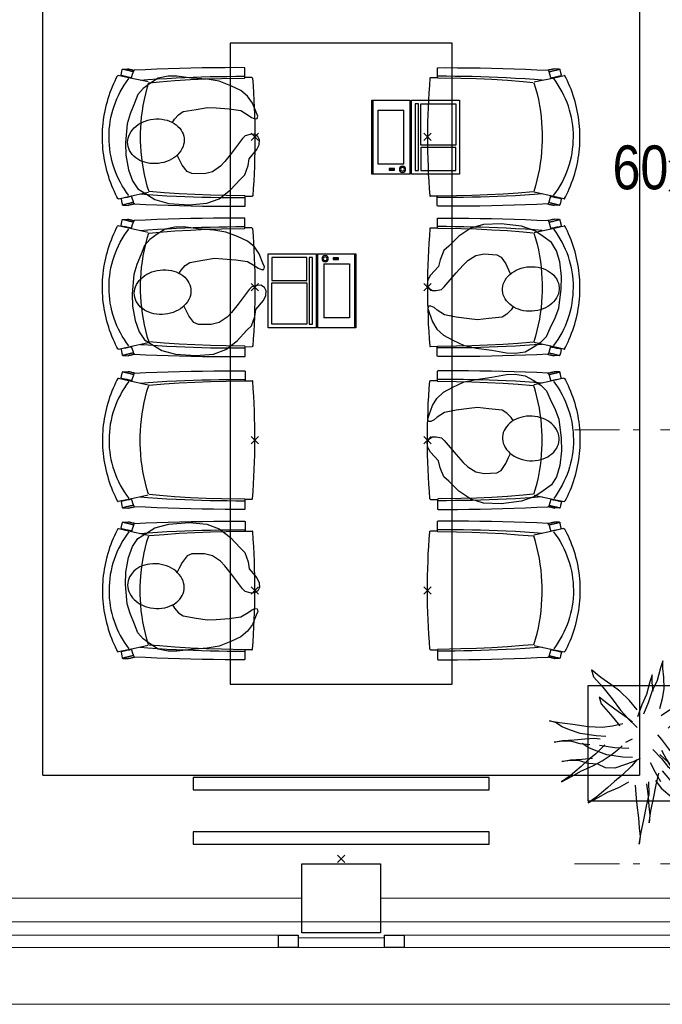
# Model space of a CAD drawing. Header units: millimetres. Extents: x -75976 to 232306, y 42824 to 140527.
# Tile 134 of 199: x 187777 to 190385, y 80820 to 84814. Entities that reach past the tile are written whole.
import ezdxf

# ---------------------------------------------------------------- set-up
doc = ezdxf.new("R2010")
doc.units = ezdxf.units.MM
doc.header["$LTSCALE"] = 400
doc.header["$PDMODE"] = 3
doc.header["$PDSIZE"] = 15
doc.linetypes.add('HIDDEN', pattern=[0.375, 0.25, -0.125])
doc.linetypes.add('STYLE_06', pattern=[1.041641, 0.625, -0.208282, 0.069427, -0.138931])
for name, color, linetype in [('-ve', 2, 'HIDDEN'), ('co1-1-n-1-0-8_ip0', 7, 'Continuous'), ('inlay', 6, 'Continuous'), ('inr', 4, 'Continuous'), ('plant', 114, 'Continuous'), ('plat', 5, 'Continuous'), ('symbol', 1, 'Continuous'), ('timmerwerk-ge', 150, 'Continuous')]:
    doc.layers.add(name, color=color, linetype=linetype)
for name, color, linetype, lineweight in [('BA-Brandveiligheid', 7, 'Continuous', 15), ('Buitenkozijnen', 140, 'Continuous', 15), ('mat-baksteen', 5, 'Continuous', 25), ('mat-beton (ihwg)', 5, 'Continuous', 25), ('None', 7, 'Continuous', 9)]:
    doc.layers.add(name, color=color, linetype=linetype, lineweight=lineweight)
doc.styles.add('Arial Narrow', font='ARIALN.TTF', dxfattribs={"height": 222.25})

# ---------------------------------------------------------------- blocks, each defined once
blk = doc.blocks.new('Kolom 280x320')
at = {"layer": 'mat-beton (ihwg)', "lineweight": 25}
blk.add_lwpolyline([(-300, 160), (-20, 160), (-20, -160), (-300, -160)], close=True, dxfattribs=at)
at = {"layer": 'None', "color": 92, "linetype": 'Continuous', "lineweight": 5}
blk.add_point((0, 0), dxfattribs=at)
blk = doc.blocks.new('Gevelpui best 1410 (2D)')
at = {"layer": 'Buitenkozijnen', "lineweight": 15}
for p, q in [((-260, 0), (-260, -1410)), ((-260, 0), (-210, 0)), ((-210, 0), (-210, -1410)), ((-260, -1410), (-210, -1410))]:
    blk.add_line(p, q, dxfattribs=at)
at = {"layer": 'Buitenkozijnen', "color": 92, "lineweight": 25}
for points in [[(-260, 0), (-210, 0), (-210, -80), (-260, -80)], [(-260, -1330), (-210, -1330), (-210, -1410), (-260, -1410)]]:
    blk.add_lwpolyline(points, close=True, dxfattribs=at)
at = {"layer": 'None', "color": 43, "linetype": 'Continuous', "lineweight": 9}
blk.add_line((-410, 15), (-410, -1425), dxfattribs=at)
blk = doc.blocks.new('060min X')
at = {"layer": 'BA-Brandveiligheid', "color": 7, "linetype": 'Continuous', "lineweight": 15}
for p, q in [((-480.2, 61.7), (-356.7, -61.7)), ((-480.2, -61.7), (-356.7, 61.7)), ((480.2, 61.7), (356.7, -61.7)), ((480.2, -61.7), (356.7, 61.7)), ((-418.5, 0), (418.5, 0))]:
    blk.add_line(p, q, dxfattribs=at)
at = {"layer": 'BA-Brandveiligheid', "color": 43, "insert": (-709.2, 124.2), "char_height": 177.8, "attachment_point": 1, "style": 'Arial Narrow'}
blk.add_mtext('60', dxfattribs=at)
blk = doc.blocks.new('boom nieuw 01')
at = {"layer": 'plant', "extrusion": (0, -4.44089e-16, -1)}
for p, q in [((-224.7, 788.7), (-238, 749.2)), ((-224.7, 788.7), (-238, 749.2)), ((-224.7, 744.5), (-224.7, 788.7)), ((-224.7, 744.5), (-224.7, 788.7)), ((-573.8, 694.3), (-627.3, 736.9)), ((-627.3, 736.9), (-616.4, 698.2)), ((-573.8, 694.3), (-627.3, 736.9)), ((-627.3, 736.9), (-616.4, 698.2)), ((-238, 749.2), (-256.6, 677.1)), ((-238, 749.2), (-256.6, 677.1)), ((-219.3, 695.7), (-224.7, 744.5)), ((-219.3, 695.7), (-224.7, 744.5)), ((-616.4, 698.2), (-563.7, 639.2)), ((-616.4, 698.2), (-563.7, 639.2)), ((-518.7, 654), (-573.8, 694.3)), ((-518.7, 654), (-573.8, 694.3)), ((-297.8, 669.9), (-316.4, 597.8)), ((-284.5, 709.5), (-297.8, 669.9)), ((-284.5, 665.3), (-284.5, 709.5)), ((-256.6, 677.1), (-284.5, 618.9)), ((-256.6, 677.1), (-284.5, 618.9)), ((-218.5, 629.8), (-219.3, 695.7)), ((-218.5, 629.8), (-219.3, 695.7)), ((-563.7, 639.2), (-510.2, 574.1)), ((-563.7, 639.2), (-510.2, 574.1)), ((-466.7, 617.5), (-518.7, 654)), ((-466.7, 617.5), (-518.7, 654)), ((-412.5, 564.8), (-466.7, 617.5)), ((-412.5, 564.8), (-466.7, 617.5)), ((-284.5, 618.9), (-308.5, 551.4)), ((-284.5, 618.9), (-308.5, 551.4)), ((-279.1, 616.4), (-284.5, 665.3)), ((-227.1, 576.3), (-218.5, 629.8)), ((-227.1, 576.3), (-218.5, 629.8)), ((9.4, 616.6), (-55, 579.3)), ((9.4, 616.6), (-55, 579.3)), ((-35.5, 579.3), (9.4, 616.6)), ((-35.5, 579.3), (9.4, 616.6)), ((-530.6, 541.3), (-584.1, 583.9)), ((-584.1, 583.9), (-573.3, 545.2)), ((-530.6, 541.3), (-584.1, 583.9)), ((-584.1, 583.9), (-573.3, 545.2)), ((-510.2, 574.1), (-462.9, 509.7)), ((-510.2, 574.1), (-462.9, 509.7)), ((-369, 511.3), (-412.5, 564.8)), ((-369, 511.3), (-412.5, 564.8)), ((-316.4, 597.8), (-344.3, 539.7)), ((-242.6, 518.9), (-227.1, 576.3)), ((-242.6, 518.9), (-227.1, 576.3)), ((-55, 579.3), (-119.3, 547.6)), ((-55, 579.3), (-119.3, 547.6)), ((-101.5, 523.5), (-55, 560)), ((-101.5, 523.5), (-55, 560)), ((-55, 560), (-35.5, 579.3)), ((-55, 560), (-35.5, 579.3)), ((125.7, 568.5), (73, 551.4)), ((125.7, 568.5), (73, 551.4)), ((91.6, 539), (125.7, 568.5)), ((91.6, 539), (125.7, 568.5)), ((-573.3, 545.2), (-520.5, 486.2)), ((-573.3, 545.2), (-520.5, 486.2)), ((-475.6, 501), (-530.6, 541.3)), ((-475.6, 501), (-530.6, 541.3)), ((-423.6, 464.5), (-475.6, 501)), ((-423.6, 464.5), (-475.6, 501)), ((-462.9, 509.7), (-423.3, 465.5)), ((-462.9, 509.7), (-423.3, 465.5)), ((-344.3, 539.7), (-368.3, 472.2)), ((-308.5, 551.4), (-333.3, 487.8)), ((-308.5, 551.4), (-333.3, 487.8)), ((-186.8, 511.1), (-234.1, 478.6)), ((-186.8, 511.1), (-234.1, 478.6)), ((-119.3, 547.6), (-186.8, 511.1)), ((-95.3, 500.1), (-50.4, 537.3)), ((-3.8, 516.5), (-69.7, 496.4)), ((-3.8, 516.5), (-69.7, 496.4)), ((73, 551.4), (-3.8, 516.5)), ((73, 551.4), (-3.8, 516.5)), ((19.5, 490.2), (61.4, 516.5)), ((19.5, 490.2), (61.4, 516.5)), ((61.4, 516.5), (91.6, 539)), ((61.4, 516.5), (91.6, 539)), ((-830.8, 440.5), (-863.4, 450.5)), ((-863.4, 450.5), (-807.5, 440.5)), ((-830.8, 440.5), (-863.4, 450.5)), ((-863.4, 450.5), (-807.5, 440.5)), ((-520.5, 486.2), (-467, 421.1)), ((-520.5, 486.2), (-467, 421.1)), ((-369.3, 411.8), (-423.6, 464.5)), ((-369.3, 411.8), (-423.6, 464.5)), ((-423.3, 465.5), (-397, 443.8)), ((-423.3, 465.5), (-397, 443.8)), ((-195.4, 408.6), (-161.3, 444.2)), ((-167.4, 459.9), (-135.6, 487.8)), ((-167.4, 459.9), (-135.6, 487.8)), ((-78.2, 442.9), (-25.5, 463.8)), ((-78.2, 442.9), (-25.5, 463.8)), ((-25.5, 463.8), (19.5, 490.2)), ((-25.5, 463.8), (19.5, 490.2)), ((-792.8, 417.2), (-830.8, 440.5)), ((-792.8, 417.2), (-830.8, 440.5)), ((-807.5, 440.5), (-733.1, 431.9)), ((-807.5, 440.5), (-733.1, 431.9)), ((-750.9, 400.1), (-792.8, 417.2)), ((-750.9, 400.1), (-792.8, 417.2)), ((-690.5, 378.4), (-750.9, 400.1)), ((-690.5, 378.4), (-750.9, 400.1)), ((-733.1, 431.9), (-646.2, 418.7)), ((-733.1, 431.9), (-646.2, 418.7)), ((-646.2, 418.7), (-567.1, 414.8)), ((-646.2, 418.7), (-567.1, 414.8)), ((-567.1, 414.8), (-509.8, 422.6)), ((-567.1, 414.8), (-509.8, 422.6)), ((-509.8, 422.6), (-450.9, 434.3)), ((-509.8, 422.6), (-450.9, 434.3)), ((-169.7, 409.6), (-127.8, 423.5)), ((-169.7, 409.6), (-127.8, 423.5)), ((-127.8, 423.5), (-78.2, 442.9)), ((-127.8, 423.5), (-78.2, 442.9)), ((51.1, 370.7), (103.9, 389.3)), ((51.1, 370.7), (103.9, 389.3)), ((140.3, 402.5), (70.5, 387.7)), ((140.3, 402.5), (70.5, 387.7)), ((103.9, 389.3), (140.3, 402.5)), ((103.9, 389.3), (140.3, 402.5)), ((-838.2, 330.7), (-790.1, 339.3)), ((-838.2, 330.7), (-790.1, 339.3)), ((-787.1, 335.4), (-838.2, 330.7)), ((-787.1, 335.4), (-838.2, 330.7)), ((-790.1, 339.3), (-724.3, 343.1)), ((-790.1, 339.3), (-724.3, 343.1)), ((-737.4, 334.6), (-787.1, 335.4)), ((-737.4, 334.6), (-787.1, 335.4)), ((-690.9, 319.8), (-737.4, 334.6)), ((-724.3, 343.1), (-665.3, 349.3)), ((-724.3, 343.1), (-665.3, 349.3)), ((-601.3, 365.2), (-690.5, 378.4)), ((-601.3, 365.2), (-690.5, 378.4)), ((-665.3, 349.3), (-612.6, 352.4)), ((-665.3, 349.3), (-612.6, 352.4)), ((-612.6, 352.4), (-577.7, 349.3)), ((-612.6, 352.4), (-577.7, 349.3)), ((-547, 362.1), (-601.3, 365.2)), ((-547, 362.1), (-601.3, 365.2)), ((-397.8, 347), (-435.8, 328.4)), ((-397.8, 347), (-435.8, 328.4)), ((-231.2, 344.3), (-253.6, 370.7)), ((-231.2, 344.3), (-253.6, 370.7)), ((-191.6, 292.4), (-231.2, 344.3)), ((-191.6, 292.4), (-231.2, 344.3)), ((-105.3, 362.3), (-122.3, 363.9)), ((-105.3, 362.3), (-122.3, 363.9)), ((-82.8, 335.9), (-105.3, 362.3)), ((-82.8, 335.9), (-105.3, 362.3)), ((-14.8, 384.6), (-100.1, 386.9)), ((-14.8, 384.6), (-100.1, 386.9)), ((-43.2, 284), (-82.8, 335.9)), ((-43.2, 284), (-82.8, 335.9)), ((69, 340.7), (-16.3, 343)), ((69, 340.7), (-16.3, 343)), ((70.5, 387.7), (-14.8, 384.6)), ((70.5, 387.7), (-14.8, 384.6)), ((-4.7, 353.6), (51.1, 370.7)), ((-4.7, 353.6), (51.1, 370.7)), ((154.3, 343.8), (69, 340.7)), ((154.3, 343.8), (69, 340.7)), ((134.9, 326.8), (187.6, 345.4)), ((134.9, 326.8), (187.6, 345.4)), ((224.1, 358.6), (154.3, 343.8)), ((224.1, 358.6), (154.3, 343.8)), ((187.6, 345.4), (224.1, 358.6)), ((187.6, 345.4), (224.1, 358.6)), ((-635.8, 315.2), (-690.9, 319.8)), ((-635.8, 315.2), (-690.9, 319.8)), ((-642.4, 298.2), (-680.4, 321.5)), ((-642.4, 298.2), (-680.4, 321.5)), ((-600.5, 281.1), (-642.4, 298.2)), ((-600.5, 281.1), (-642.4, 298.2)), ((-552.9, 314.1), (-604.1, 262.9)), ((-552.9, 314.1), (-604.1, 262.9)), ((-540, 259.4), (-600.5, 281.1)), ((-540, 259.4), (-600.5, 281.1)), ((-582.7, 312.9), (-495.8, 299.8)), ((-582.7, 312.9), (-495.8, 299.8)), ((-511.1, 262.9), (-472.3, 291.6)), ((-511.1, 262.9), (-472.3, 291.6)), ((-495.8, 299.8), (-416.7, 295.8)), ((-495.8, 299.8), (-416.7, 295.8)), ((-472.3, 291.6), (-455.2, 308.6)), ((-472.3, 291.6), (-455.2, 308.6)), ((-280.7, 287.7), (-231.9, 238.1)), ((-280.7, 287.7), (-231.9, 238.1)), ((-233.5, 285.4), (-204, 232.6)), ((-233.5, 285.4), (-204, 232.6)), ((-151.3, 243.5), (-191.6, 292.4)), ((-151.3, 243.5), (-191.6, 292.4)), ((-127.2, 307.4), (-59, 290.3)), ((-127.2, 307.4), (-59, 290.3)), ((-113, 330.5), (-85.1, 277)), ((-113, 330.5), (-85.1, 277)), ((-59, 290.3), (16.3, 294.2)), ((-59, 290.3), (16.3, 294.2)), ((-2.9, 235.1), (-43.2, 284)), ((-2.9, 235.1), (-43.2, 284)), ((16.3, 294.2), (79.1, 309.7)), ((16.3, 294.2), (79.1, 309.7)), ((79.1, 309.7), (134.9, 326.8)), ((79.1, 309.7), (134.9, 326.8)), ((-794.4, 221.4), (-746.3, 230)), ((-794.4, 221.4), (-746.3, 230)), ((-743.2, 226.1), (-794.4, 221.4)), ((-743.2, 226.1), (-794.4, 221.4)), ((-746.3, 230), (-680.4, 233.8)), ((-746.3, 230), (-680.4, 233.8)), ((-693.6, 225.3), (-743.2, 226.1)), ((-693.6, 225.3), (-743.2, 226.1)), ((-647, 210.5), (-693.6, 225.3)), ((-647, 210.5), (-693.6, 225.3)), ((-647.5, 228), (-685.5, 193.1)), ((-647.5, 228), (-685.5, 193.1)), ((-680.4, 233.8), (-621.4, 240)), ((-680.4, 233.8), (-621.4, 240)), ((-604.1, 262.9), (-647.5, 228)), ((-604.1, 262.9), (-647.5, 228)), ((-619.6, 196.2), (-567.7, 224.9)), ((-619.6, 196.2), (-567.7, 224.9)), ((-567.7, 224.9), (-511.1, 262.9)), ((-567.7, 224.9), (-511.1, 262.9)), ((-450.8, 246.2), (-540, 259.4)), ((-450.8, 246.2), (-540, 259.4)), ((-396.6, 243.1), (-450.8, 246.2)), ((-396.6, 243.1), (-450.8, 246.2)), ((-369.1, 232.3), (-402.5, 195.1)), ((-369.1, 232.3), (-402.5, 195.1)), ((-353.9, 237.7), (-391.9, 219.1)), ((-353.9, 237.7), (-391.9, 219.1)), ((-193.9, 215.6), (-242, 259.8)), ((-193.9, 215.6), (-242, 259.8)), ((-231.9, 238.1), (-199.3, 193.9)), ((-231.9, 238.1), (-199.3, 193.9)), ((-204, 232.6), (-173.8, 186.1)), ((-204, 232.6), (-173.8, 186.1)), ((-33.4, 98.5), (-151.3, 243.5)), ((-33.4, 98.5), (-151.3, 243.5)), ((-85.1, 277), (-55.6, 224.2)), ((-85.1, 277), (-55.6, 224.2)), ((-55.6, 224.2), (-25.4, 177.7)), ((-55.6, 224.2), (-25.4, 177.7)), ((-736.7, 138.8), (-687.8, 166.7)), ((-736.7, 138.8), (-687.8, 166.7)), ((-685.5, 193.1), (-722, 162.8)), ((-685.5, 193.1), (-722, 162.8)), ((-687.8, 166.7), (-619.6, 196.2)), ((-687.8, 166.7), (-619.6, 196.2)), ((-592, 205.9), (-647, 210.5)), ((-592, 205.9), (-647, 210.5)), ((-548.5, 185.8), (-592, 205.9)), ((-548.5, 185.8), (-592, 205.9)), ((-495.8, 183.4), (-548.5, 185.8)), ((-495.8, 183.4), (-548.5, 185.8)), ((-391.9, 219.1), (-495.8, 183.4)), ((-391.9, 219.1), (-495.8, 183.4)), ((-402.5, 195.1), (-453.7, 143.9)), ((-402.5, 195.1), (-453.7, 143.9)), ((-296.5, 215.1), (-268.6, 161.6)), ((-296.5, 215.1), (-268.6, 161.6)), ((-186.4, 119.7), (-226.7, 168.6)), ((-186.4, 119.7), (-226.7, 168.6)), ((-199.3, 193.9), (-138.1, 142.7)), ((-199.3, 193.9), (-138.1, 142.7)), ((-173.8, 186.1), (-193.9, 215.6)), ((-173.8, 186.1), (-193.9, 215.6)), ((-25.4, 177.7), (-45.6, 207.2)), ((-25.4, 177.7), (-45.6, 207.2)), ((-747.6, 141.1), (-796.4, 107)), ((-747.6, 141.1), (-796.4, 107)), ((-796.4, 107), (-736.7, 138.8)), ((-796.4, 107), (-736.7, 138.8)), ((-722, 162.8), (-747.6, 141.1)), ((-722, 162.8), (-747.6, 141.1)), ((-453.7, 143.9), (-497.1, 109)), ((-453.7, 143.9), (-497.1, 109)), ((-268.6, 161.6), (-239.1, 108.8)), ((-268.6, 161.6), (-239.1, 108.8)), ((-267.1, 114.3), (-234.5, 70.1)), ((-267.1, 114.3), (-234.5, 70.1)), ((-262.5, 88.8), (-247.8, 154.7)), ((-262.5, 88.8), (-247.8, 154.7)), ((-68.6, -25.3), (-186.4, 119.7)), ((-68.6, -25.3), (-186.4, 119.7)), ((-138.1, 142.7), (-93.1, 115.6)), ((-138.1, 142.7), (-93.1, 115.6)), ((-93.1, 115.6), (-36.5, 86.1)), ((-93.1, 115.6), (-36.5, 86.1)), ((-535.1, 74.1), (-571.6, 43.9)), ((-535.1, 74.1), (-571.6, 43.9)), ((-537.4, 47.8), (-469.2, 77.2)), ((-537.4, 47.8), (-469.2, 77.2)), ((-497.1, 109), (-535.1, 74.1)), ((-497.1, 109), (-535.1, 74.1)), ((-469.2, 77.2), (-417.3, 105.9)), ((-469.2, 77.2), (-417.3, 105.9)), ((-380.3, 87.1), (-378, 36.8)), ((-380.3, 87.1), (-378, 36.8)), ((-316.9, 95), (-308.3, 24.4)), ((-316.9, 95), (-308.3, 24.4)), ((-302.7, 34.4), (-303.5, 106.5)), ((-302.7, 34.4), (-303.5, 106.5)), ((-278.1, 12), (-262.5, 88.8)), ((-278.1, 12), (-262.5, 88.8)), ((-234.5, 70.1), (-173.3, 18.9)), ((-234.5, 70.1), (-173.3, 18.9)), ((-36.5, 86.1), (2.3, 55.9)), ((-36.5, 86.1), (2.3, 55.9)), ((2.3, 55.9), (-33.4, 98.5)), ((2.3, 55.9), (-33.4, 98.5)), ((-597.1, 22.1), (-646, -12)), ((-597.1, 22.1), (-646, -12)), ((-646, -12), (-586.3, 19.8)), ((-646, -12), (-586.3, 19.8)), ((-571.6, 43.9), (-597.1, 22.1)), ((-571.6, 43.9), (-597.1, 22.1)), ((-586.3, 19.8), (-537.4, 47.8)), ((-586.3, 19.8), (-537.4, 47.8)), ((-378, 36.8), (-371.8, -25.3)), ((-378, 36.8), (-371.8, -25.3)), ((-317.5, -31.5), (-302.7, 34.4)), ((-317.5, -31.5), (-302.7, 34.4)), ((-308.3, 24.4), (-303.6, -32.2)), ((-308.3, 24.4), (-303.6, -32.2)), ((-292.8, -57.8), (-278.1, 12)), ((-292.8, -57.8), (-278.1, 12)), ((-173.3, 18.9), (-128.3, -8.2)), ((-173.3, 18.9), (-128.3, -8.2)), ((-371.8, -25.3), (-363.2, -95.9)), ((-371.8, -25.3), (-363.2, -95.9)), ((-333, -108.3), (-317.5, -31.5)), ((-333, -108.3), (-317.5, -31.5)), ((-303.6, -32.2), (-299, -81)), ((-303.6, -32.2), (-299, -81)), ((-128.3, -8.2), (-71.7, -37.7)), ((-128.3, -8.2), (-71.7, -37.7)), ((-71.7, -37.7), (-32.9, -67.9)), ((-71.7, -37.7), (-32.9, -67.9)), ((-32.9, -67.9), (-68.6, -25.3)), ((-32.9, -67.9), (-68.6, -25.3)), ((-363.2, -95.9), (-358.6, -152.4)), ((-363.2, -95.9), (-358.6, -152.4)), ((-347.7, -178.1), (-333, -108.3)), ((-347.7, -178.1), (-333, -108.3)), ((-302.9, -123.7), (-292.8, -57.8)), ((-302.9, -123.7), (-292.8, -57.8)), ((-299, -81), (-302.9, -123.7)), ((-299, -81), (-302.9, -123.7)), ((-358.6, -152.4), (-353.9, -201.3)), ((-358.6, -152.4), (-353.9, -201.3)), ((-357.8, -243.9), (-347.7, -178.1)), ((-357.8, -243.9), (-347.7, -178.1)), ((-353.9, -201.3), (-357.8, -243.9)), ((-353.9, -201.3), (-357.8, -243.9))]:
    blk.add_line(p, q, dxfattribs=at)
at = {"layer": 'timmerwerk-ge', "linetype": 'Continuous', "extrusion": (0, -4.44089e-16, -1)}
for p, q in [((0, 647), (-647, 647)), ((-647, 647), (-647, 0)), ((0, 0), (0, 647)), ((-647, 0), (0, 0))]:
    blk.add_line(p, q, dxfattribs=at)
blk = doc.blocks.new('co1-1-n-1-0-8_b2')
at = {"linetype": 'Continuous'}
for p, q in [((-240.9, -40), (-240.8, -12)), ((240.8, -12), (240.9, -40)), ((-241.1, -513.2), (-224.9, -438.4)), ((-224.9, -438.4), (-223.6, -432.5)), ((223.6, -432.5), (224.9, -438.4)), ((224.9, -438.4), (241.1, -513.2)), ((-276.2, -535.9), (-276.8, -514.6)), ((-271.1, -489.2), (-271.1, -489.2)), ((-250, -554.2), (-241.1, -513.2)), ((241.1, -513.2), (250, -554.2)), ((271.1, -489.2), (271.1, -489.2)), ((276.2, -535.9), (276.8, -514.6)), ((249.3, -541.5), (249.3, -541.8))]:
    blk.add_line(p, q, dxfattribs=at)
at = {"linetype": 'Continuous', "flags": 128}
for points in [[(-271.1, -489.2), (-273.2, -443.6), (-275, -397.8), (-276.6, -351.9), (-278, -305.9), (-279.1, -259.7), (-280, -213.5), (-280.6, -167.1), (-281, -120.8), (-281.1, -74.4), (-281, -42.5, -0.413754), (-278.5, -40), (-241.1, -40, -0.411281), (-238.6, -42.5), (-237.8, -117.5), (-236.2, -180.8), (-233.7, -244), (-230.1, -307.2), (-225.8, -368.1), (-220.6, -429)], [(220.6, -429), (224.3, -387.5), (229, -324.4), (232.8, -261.2), (235.6, -198), (237.5, -134.7), (238.8, -42.5, -0.410009), (241.3, -40), (278.5, -40, -0.413754), (281, -42.5), (281.1, -74.4), (281, -120.8), (280.6, -167.1), (280, -213.5), (279.1, -259.7), (278, -305.9), (276.6, -351.9), (275, -397.8), (273.2, -443.6), (271.1, -489.2)]]:
    blk.add_lwpolyline(points, format="xyb", dxfattribs=at)
for points in [[(-230.7, -465.1), (-233.2, -433.7), (-235.8, -395.6), (-238.1, -357.3), (-240.1, -319), (-241.6, -284.6), (-242.9, -250.3), (-244, -215.8), (-244.8, -181.3), (-245.4, -146.6), (-245.8, -112), (-246.1, -77.2), (-246.2, -42.5)], [(230.7, -465.1), (233.2, -433.7), (235.8, -395.6), (238.1, -357.3), (240.1, -319), (241.6, -284.6), (242.9, -250.3), (244, -215.8), (244.8, -181.3), (245.4, -146.6), (245.8, -112), (246.1, -77.2), (246.2, -42.5)], [(0, -465.5), (-18.1, -465.2), (-36.1, -464.6), (-59.3, -463.1), (-82.5, -460.9), (-105.6, -457.9), (-128.5, -454.2), (-151.9, -449.7), (-175, -444.4), (-197.9, -438.3), (-220.5, -431.4)], [(220.5, -431.4), (198.1, -438.3), (175.3, -444.3), (152.1, -449.7), (128.5, -454.2), (105.7, -457.9), (82.8, -460.8), (59.5, -463.1), (36.1, -464.6), (18.1, -465.2), (0, -465.5)], [(-276.7, -513.9), (-276.8, -514.2), (-276.8, -514.6)], [(-271.1, -487.9), (-271.8, -491.3), (-272.8, -495.6), (-273.7, -500), (-274, -501.3), (-274.3, -502.6), (-274.5, -503.9), (-274.9, -505.4), (-275.3, -507.3), (-275.8, -509.5), (-276.3, -512.2), (-276.7, -513.9)], [(-269.4, -491.4), (-262.6, -493.7), (-247.5, -498.5), (-238.5, -501.2)], [(238.5, -501.2), (241.1, -500.5), (255.1, -496.1), (269.2, -491.5), (269.4, -491.5)], [(276.7, -513.9), (276.3, -512.1), (275.7, -509.4), (275.2, -507.1), (274.8, -505.1), (274.5, -503.6), (274.2, -502.3), (273.9, -500.9), (273.1, -497.2), (272.3, -493.6), (271.1, -487.9)], [(276.7, -513.9), (276.8, -514.2), (276.8, -514.6)], [(-251.6, -543), (-266, -539.8), (-274.6, -537.9)], [(-248.7, -557), (-241.7, -560.6), (-230.9, -566), (-220.5, -570.8), (-209.7, -575.6), (-197.7, -580.6), (-185.6, -585.3), (-173.3, -589.7), (-161, -593.7), (-148.6, -597.5), (-136.1, -601), (-123.5, -604.2), (-110.8, -607), (-98.1, -609.6), (-85.4, -611.8), (-72.6, -613.8), (-59.7, -615.4), (-46.8, -616.7), (-33.9, -617.7), (-22.6, -618.2), (-10.7, -618.6), (0, -618.7)], [(0, -618.7), (7.7, -618.6), (19.8, -618.3), (31.2, -617.8), (42.9, -617), (55.8, -615.8), (68.7, -614.3), (81.5, -612.4), (94.3, -610.3), (107, -607.8), (119.7, -605.1), (132.3, -602), (144.8, -598.6), (157.2, -594.9), (169.5, -590.9), (181.8, -586.7), (194, -582.1), (206, -577.2), (217.9, -572), (228.2, -567.2), (238.9, -562), (248.7, -557)], [(251.6, -543), (266, -539.8), (274.6, -537.9)]]:
    blk.add_lwpolyline(points, dxfattribs=at)
blk.add_arc((0, -2996), 2996, 85.4335, 94.5665)
at = {"linetype": 'Continuous'}
for centre, radius, start, end in [((-238.3, -12), 2.5, 94.5665, 179.4807), ((238.3, -12), 2.5, 0.5193, 85.4335), ((-268.6, -489.1), 2.5, 182.8058, 251.2127), ((0.2, -200.9), 391.2, 232.6355, 269.9709), ((-0.2, -200.9), 391.2, 270.0307, 307.3629), ((268.6, -489.1), 2.5, 288.7873, 357.1942), ((-274.2, -535.9), 2.02, 180.4977, 256.3076), ((-251.3, -541), 2.06, 259.0773, 349.1575), ((-247.5, -554.8), 2.5, 167.791, 242.1608), ((247.5, -554.8), 2.5, 297.8392, 12.209), ((251.3, -541), 2.06, 190.8425, 280.9227), ((274.2, -535.9), 2.02, 283.6924, 359.5023)]:
    blk.add_arc(centre, radius, start, end, dxfattribs=at)
for points, knots in [([(-265.1, -493), (-265.4, -494.2), (-265.6, -495.3), (-266.2, -497.7), (-266.4, -498.8), (-267, -501.3), (-267.3, -502.6), (-268.1, -505.7), (-268.5, -507.6), (-269.5, -511.5), (-269.9, -513.5), (-271, -517.8), (-271.5, -520.1), (-272.5, -524), (-272.9, -525.6), (-273.7, -528.8), (-274.1, -530.5), (-274.8, -533.4), (-275.1, -534.7), (-275.4, -535.9)], [0, 0, 0, 0, 0.1046264, 0.1046264, 0.2041971, 0.2041971, 0.3037678, 0.3037678, 0.4397222, 0.4397222, 0.5756766, 0.5756766, 0.7177927, 0.7177927, 0.8100398, 0.8100398, 0.902287, 0.902287, 0.9702722, 0.9702722, 0.9702722, 0.9702722]), ([(-240.4, -500.6), (-240.5, -501), (-241.1, -503.7), (-242.4, -509.8), (-244.4, -519.1), (-246.7, -529.5), (-248.3, -537.3), (-249.2, -541.4)], [0, 0, 0, 0, 0.035243, 0.2774915, 0.5197864, 0.7622544, 1, 1, 1, 1]), ([(240.4, -500.7), (240.5, -501), (241.1, -503.7), (242.4, -509.8), (244.4, -519.1), (246.7, -529.5), (248.4, -537.3), (249.2, -541.2)], [0, 0, 0, 0, 0.034208, 0.276552, 0.518943, 0.761507, 1, 1, 1, 1]), ([(265.1, -493), (265.4, -494.1), (265.6, -495.3), (266.2, -497.6), (266.4, -498.8), (267, -501.3), (267.3, -502.5), (268.1, -505.7), (268.5, -507.6), (269.5, -511.5), (269.9, -513.5), (271, -517.8), (271.5, -520.1), (272.5, -524), (272.9, -525.6), (273.7, -528.8), (274.1, -530.5), (274.8, -533.4), (275.1, -534.7), (275.4, -535.9)], [0, 0, 0, 0, 0.1047297, 0.1047297, 0.2042741, 0.2042741, 0.3038185, 0.3038185, 0.4398435, 0.4398435, 0.5758684, 0.5758684, 0.7177557, 0.7177557, 0.8100315, 0.8100315, 0.9023074, 0.9023074, 0.9702936, 0.9702936, 0.9702936, 0.9702936])]:
    blk.add_open_spline(points, degree=3, knots=knots, dxfattribs=at)
at = {"layer": 'co1-1-n-1-0-8_ip0'}
blk.add_point((0, 0), dxfattribs=at)
blk = doc.blocks.new('symb-LPTP_b2')
for p, q in [((150, 0), (-150, 0)), ((-150, 0), (-150, -155)), ((150, -155), (150, 0)), ((150, -5), (-150, -5)), ((-110, -25), (-110, -129)), ((110, -25), (-110, -25)), ((110, -129), (110, -25)), ((150, -155), (-150, -155)), ((110, -129), (-110, -129)), ((150, -160), (-150, -160)), ((-150, -160), (-150, -355)), ((150, -355), (150, -160)), ((-150, -355), (150, -355))]:
    blk.add_line(p, q)
for points in [[(126.4, -69.8), (133.6, -69.8), (133.6, -91.9), (126.4, -91.9)], [(128.4, -71.8), (131.6, -71.8), (131.6, -89.9), (128.4, -89.9)], [(-135, -175), (135, -175), (135, -188.8), (-135, -188.8)], [(32.1, -198.8), (-135, -198.8), (-135, -340), (32.1, -340)], [(42.1, -198.8), (135, -198.8), (135, -340), (42.1, -340)]]:
    blk.add_lwpolyline(points, close=True)
for points in [[(-129.8, -157.5, 10, 10, 0), (-110.7, -157.5, 10, 10, 0)], [(129.8, -157.5, 10, 10, 0), (110.7, -157.5, 10, 10, 0)]]:
    blk.add_lwpolyline(points, format="xyseb")
for radius in [12.6, 7.57]:
    blk.add_circle((130, -123.9), radius)
blk = doc.blocks.new('SYMB-PS01_B2')
blk.add_lwpolyline([(58.6, 67.4), (69.9, 77.8), (86, 96.6), (96.2, 116.4), (97.7, 170.3), (98.9, 217.4), (92.2, 250.7), (80.6, 302.7), (67.2, 348.9), (45.4, 376.3), (34.1, 387.9), (26.6, 400.2), (25.8, 409.6), (35.8, 414.1), (52.2, 410), (91.1, 399.8), (121.7, 384.5), (148.5, 360), (172.8, 323.3), (197.5, 278.9), (212.1, 231.9), (226.3, 168.8), (242.3, 111.1), (246.7, 76.3), (243.8, 35.7), (228.6, 1.8), (211, -31.7), (189.9, -56.4), (157.6, -74.3), (117.4, -97.9), (79.2, -115.8), (3.3, -132.4), (-46.9, -138.2), (-106.7, -136.4), (-153.5, -126.6), (-188.7, -109.6), (-215.4, -77.6), (-241.3, -46.4), (-264.4, 7.1), (-281.7, 87.7), (-285.3, 159.4), (-274.4, 212.1), (-245.6, 262.8), (-208.8, 307.7), (-193.1, 328.9), (-157.4, 347.2), (-130.7, 355.4), (-98.1, 391.1), (-80.1, 403.4), (-61.1, 407.8), (-46.6, 401.9), (-35.3, 388.5), (-34.1, 373.2), (-36.8, 351.9), (-46.2, 340), (-98.7, 286.6), (-128.1, 256.2), (-144.3, 235.4), (-162, 200.8), (-165.4, 167), (-158.2, 116.6), (-147, 99), (-118, 82.3), (-92.6, 73.9), (-75.3, 68.1)])
blk.add_lwpolyline([(-98.1, -12.2, 0.078796), (-89.7, -57.2, 0.088041), (-69.3, -92.8, 0.105312), (-38.1, -117.4, 0.121926), (-4.5, -124.7, 0.121926), (28.7, -115.5, 0.105312), (58.5, -89.2, 0.088041), (76.7, -52.4, 0.078796), (82.6, -7.1, 0.078796), (74.1, 37.9, 0.088041), (53.8, 73.5, 0.105312), (22.6, 98.1, 0.121926), (-11.1, 105.4, 0.121926), (-44.2, 96.2, 0.105312), (-74, 69.9, 0.088041), (-92.2, 33.1, 0.078796)], format="xyb", close=True)

msp = doc.modelspace()

# ---------------------------------------------------------------- linework, layer by layer
at = {"linetype": 'Continuous', "lineweight": 0}
msp.add_lwpolyline([(168764.86587, 81154.32264), (190880.03821, 81154.32264), (190880.03821, 88962.80534), (168764.86587, 88962.80534)], close=True, dxfattribs=at)
at = {"layer": 'Buitenkozijnen', "lineweight": 15}
msp.add_lwpolyline([(189256.85564, 81090.0182), (189256.85564, 81049.97757), (188906.85564, 81049.97757), (188906.85564, 81090.0182)], close=True, dxfattribs=at)
at = {"layer": 'Buitenkozijnen', "color": 43, "linetype": 'Continuous', "lineweight": 9, "flags": 128}
msp.add_lwpolyline([(191161.85564, 81049.97757), (191161.85564, 80819.97757), (169126.85564, 80819.97757), (169126.85564, 80840.0182)], dxfattribs=at)
at = {"layer": 'inlay'}
for p, q in [((190291.85564, 86010.0182), (190291.85564, 81749.97757)), ((187871.85564, 81749.97757), (187871.85564, 85710.0182)), ((187871.85564, 81749.97757), (190291.85564, 81749.97757))]:
    msp.add_line(p, q, dxfattribs=at)
at = {"layer": 'inr'}
for points in [[(189531.85564, 82118.80451), (189531.85564, 84718.80451), (188631.85564, 84718.80451), (188631.85564, 82118.80451)], [(189531.85564, 82118.80451), (189531.85564, 84718.80451), (188631.85564, 84718.80451), (188631.85564, 82118.80451)], [(188481.85564, 81690.0182), (189681.85564, 81690.0182), (189681.85564, 81740.0182), (188481.85564, 81740.0182)], [(188481.85564, 81469.11988), (189681.85564, 81469.11988), (189681.85564, 81519.11988), (188481.85564, 81519.11988)]]:
    msp.add_lwpolyline(points, close=True, dxfattribs=at)
at = {"layer": 'None', "color": 7, "linetype": 'STYLE_06', "lineweight": 9}
for p, q in [((200210.37574, 83150.0182), (190027.85564, 83150.0182)), ((200210.37574, 81390.0182), (190027.85564, 81390.0182))]:
    msp.add_line(p, q, dxfattribs=at)

# ---------------------------------------------------------------- block references
at = {"layer": '-ve', "xscale": 0.72, "yscale": 0.72, "zscale": 0.72}
msp.add_blockref('boom nieuw 01', (190548.93209, 81645.90876), dxfattribs=at)
at = {"layer": 'Buitenkozijnen', "color": 7, "rotation": 270}
for p in [(188906.85564, 80840.0182), (190666.85564, 80840.0182)]:
    msp.add_blockref('Gevelpui best 1410 (2D)', p, dxfattribs=at)
at = {"layer": 'inr', "xscale": -1}
for name, p, rotation in [('co1-1-n-1-0-8_b2', (188731.85564, 84338.84507), 270.0895042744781), ('co1-1-n-1-0-8_b2', (188731.85564, 84338.84507), 270.0895042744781), ('symb-LPTP_b2', (189206.68454, 84337.76256), 90), ('symb-LPTP_b2', (189206.68454, 84337.76256), 90), ('co1-1-n-1-0-8_b2', (188731.85564, 83728.80951), 270.0895042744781), ('co1-1-n-1-0-8_b2', (188731.85564, 83728.80951), 270.0895042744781), ('symb-LPTP_b2', (189140.76843, 83714.57054), 270), ('symb-LPTP_b2', (189140.76843, 83714.57054), 270), ('co1-1-n-1-0-8_b2', (189431.85564, 83108.79951), 90.08950427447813), ('co1-1-n-1-0-8_b2', (189431.85564, 83108.79951), 90.08950427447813), ('co1-1-n-1-0-8_b2', (189431.85564, 82498.76396), 90.08950427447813), ('co1-1-n-1-0-8_b2', (189431.85564, 82498.76396), 90.08950427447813)]:
    msp.add_blockref(name, p, dxfattribs=dict(at, rotation=rotation))
at = {"layer": 'inr'}
for p, rotation in [((189431.85564, 84338.84507), 89.91049572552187), ((189431.85564, 84338.84507), 89.91049572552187), ((189431.85564, 83728.80951), 89.91049572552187), ((189431.85564, 83728.80951), 89.91049572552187), ((188731.85564, 83108.79951), 269.9104957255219), ((188731.85564, 83108.79951), 269.9104957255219), ((188731.85564, 82498.76396), 269.9104957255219), ((188731.85564, 82498.76396), 269.9104957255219)]:
    msp.add_blockref('co1-1-n-1-0-8_b2', p, dxfattribs=dict(at, rotation=rotation))
at = {"layer": 'mat-baksteen', "color": 7, "rotation": 90}
msp.add_blockref('Kolom 280x320', (189081.85564, 81410.0182), dxfattribs=at)
at = {"layer": 'None', "color": 7}
msp.add_blockref('060min X', (190891.85564, 84180.0182), dxfattribs=at)
at = {"layer": 'plat', "rotation": 90}
msp.add_blockref('Kolom 280x320', (189081.85564, 81410.0182), dxfattribs=at)
at = {"layer": 'symbol', "xscale": -1}
for p, rotation in [((188338.58249, 84330.15529), 278.0314977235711), ((188338.58249, 84330.15529), 278.0314977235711), ((188365.72256, 83718.13416), 278.0314977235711), ((188365.72256, 83718.13416), 278.0314977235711), ((189842.33057, 83713.46921), 94.89696826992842), ((189842.33057, 83713.46921), 94.89696826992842)]:
    msp.add_blockref('SYMB-PS01_B2', p, dxfattribs=dict(at, rotation=rotation))
at = {"layer": 'symbol'}
for p, rotation in [((189842.33057, 83124.13981), 85.10303173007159), ((189842.33057, 83124.13981), 85.10303173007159), ((188338.58249, 82507.45374), 261.9685022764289), ((188338.58249, 82507.45374), 261.9685022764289)]:
    msp.add_blockref('SYMB-PS01_B2', p, dxfattribs=dict(at, rotation=rotation))

doc.saveas('drawing.dxf')
